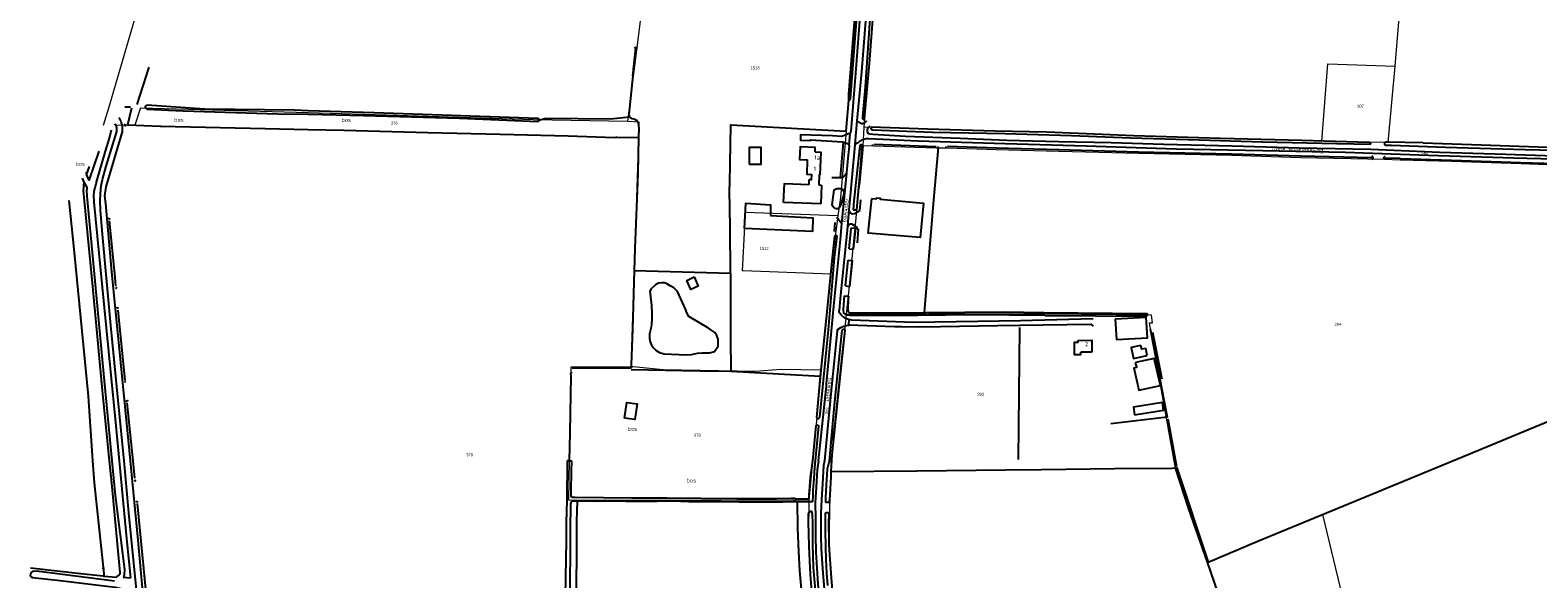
# Model space of a CAD drawing. Header units: metres. Extents: x 233829 to 239427, y 444283 to 448222.
# Tile 3 of 171: x 233829 to 234756, y 444927 to 445265. Entities that reach past the tile are written whole.
import ezdxf
from ezdxf.enums import TextEntityAlignment as Align

# ---------------------------------------------------------------- set-up
doc = ezdxf.new("R2010")
doc.units = ezdxf.units.M
doc.header["$MEASUREMENT"] = 0
for name, color, linetype in [('CULTUURAANDUIDING', 253, 'Continuous'), ('DAKRAND', 4, 'Continuous'), ('DAKRAND-BYG', 4, 'Continuous'), ('Goud-kadastrale grenzen', 13, 'Continuous'), ('HEG', 253, 'Continuous'), ('HOOFDGEBOUW', 4, 'Continuous'), ('HOUTWAL', 253, 'Continuous'), ('HUISNUMMER', 253, 'Continuous'), ('INSTEEKSLOOT', 153, 'Continuous'), ('KANTVERH', 253, 'Continuous'), ('KANTWATER', 153, 'Continuous'), ('KUNSTWERK', 253, 'Continuous'), ('MIDSLTGREPPEL', 253, 'Continuous'), ('OVERIGEAFSCH', 253, 'Continuous'), ('OVLIJNOBJ', 253, 'Continuous'), ('RASTER', 253, 'Continuous'), ('STRAATNAAM', 253, 'Continuous')]:
    doc.layers.add(name, color=color, linetype=linetype)
doc.layers.add('G01 kadestrale perceelsgrens', color=73, linetype='Continuous', lineweight=0)
doc.layers.add('Z01 perceelnummer', color=73, linetype='Continuous', lineweight=13)
doc.styles.get("Standard").update_dxf_attribs({"font": 'iso.shx'})
doc.styles.add('Styledgn001', font='dgn001.shx')

# ---------------------------------------------------------------- blocks, each defined once
blk = doc.blocks.new('A$C1532452F')
at = {"layer": 'G01 kadestrale perceelsgrens'}
for p, q in [((234196.479, 445209.014), (234220.139, 445398.352)), ((234668.138, 445242.848), (234674.734, 445324.971)), ((234663.918, 445195.943), (234668.138, 445242.848)), ((233877.274, 445217.707), (233873.951, 445206.47)), ((233896.895, 445217.198), (233893.448, 445206.627)), ((233896.895, 445217.198), (234000, 445214.31)), ((233882.338, 445206.855), (233893.448, 445206.627)), ((233893.448, 445206.627), (234000, 445203.923)), ((234341.104, 445193.951), (234341.778, 445205.46)), ((234000, 445203.923), (234203.055, 445198.771)), ((234203.055, 445198.771), (234198.359, 445057.867)), ((234268.559, 445151.848), (234268.177, 445144.285)), ((234268.559, 445151.848), (234268.609, 445152.851)), ((234325.589, 445150.764), (234268.609, 445152.851)), ((234268.177, 445144.285), (234266.793, 445116.893)), ((234267.292, 445116.875), (234266.793, 445116.893)), ((234321.167, 445114.902), (234267.292, 445116.875)), ((234315.362, 445055.887), (234310.056, 445000)), ((234321.744, 445000), (234321.372, 444993.44)), ((234532.049, 445000), (234532.828, 444995.722)), ((234552.553, 444937.47), (234567.758, 444893.669))]:
    blk.add_line(p, q, dxfattribs=at)
at = {"layer": 'G01 kadestrale perceelsgrens', "flags": 128}
for points in [[(234344.668, 445387.437), (234334.399, 445255.765), (234330.664, 445202.961), (234327.068, 445162.114), (234325.589, 445150.764)], [(234341.778, 445205.46), (234345.116, 445246.963), (234347.894, 445283.877), (234349.789, 445305.032), (234356.016, 445369.223)], [(233908.074, 445322.617), (233900.124, 445295.764), (233877.274, 445217.707)], [(234623.121, 445196.763), (234626.715, 445244.278), (234668.138, 445242.848)], [(234000, 445214.31), (234054.541, 445212.782), (234138.262, 445210.022), (234196.479, 445209.014)], [(234196.479, 445209.014), (234203.234, 445208.619), (234203.055, 445198.771)], [(234623.121, 445196.763), (234610.668, 445197.102), (234560.719, 445198.422), (234507.531, 445200.109), (234453.926, 445202.199), (234422.32, 445202.961), (234380.617, 445204.094), (234341.778, 445205.46)], [(234663.918, 445195.943), (234646.187, 445196.134), (234623.121, 445196.763)], [(234863.383, 445190.771), (234825.348, 445191.43), (234773.473, 445192.707), (234726.895, 445194.246), (234685.422, 445195.711), (234663.918, 445195.943)], [(234341.104, 445193.951), (234339.064, 445171.575), (234338.277, 445166.265), (234335.025, 445132.957), (234332.464, 445107.579), (234330.652, 445090.256)], [(234773.166, 445181.977), (234766.424, 445182.08), (234745.693, 445182.727), (234702.787, 445184.214), (234671.204, 445185.103), (234661.668, 445185.416), (234610.085, 445186.511), (234567.453, 445187.835), (234510.369, 445189.132), (234461.278, 445190.405), (234422.918, 445191.511), (234392.94, 445192.471), (234385.992, 445192.444), (234341.104, 445193.951)], [(234325.589, 445150.764), (234321.885, 445122.326), (234321.167, 445114.902)], [(234321.167, 445114.902), (234319.129, 445093.809), (234315.362, 445055.887)], [(234330.652, 445090.256), (234330.398, 445087.823), (234327.85, 445063.795), (234325.001, 445036.58), (234323.532, 445022.879), (234322.464, 445014.684), (234322.376, 445011.125), (234321.744, 445000)], [(234330.652, 445090.256), (234432.03, 445090.622), (234518.179, 445089.888)], [(234518.179, 445089.888), (234518.663, 445084.779), (234516.929, 445084.72), (234530.163, 445010.36), (234532.049, 445000)], [(234198.359, 445057.867), (234161.32, 445057.747), (234160.388, 445000)], [(234315.362, 445055.887), (234290.237, 445056.23), (234274.871, 445055.102), (234218.086, 445056.006), (234199.669, 445057.871), (234198.359, 445057.867)], [(234703.491, 445000), (234713.503, 445004.123), (234782.874, 445032.892)], [(234160.388, 445000), (234160.002, 444976.066), (234307.78, 444975.944)], [(234310.056, 445000), (234309.801, 444997.312), (234307.78, 444975.944)], [(234321.372, 444993.44), (234320.905, 444985.342), (234320.564, 444978.889), (234320.036, 444948.668), (234320.715, 444937.346), (234321.623, 444925.327), (234323.176, 444910.667), (234324.972, 444897.65), (234328.476, 444874.1), (234332.541, 444848.333), (234335.35, 444830.746)], [(234321.372, 444993.44), (234374.168, 444994.011), (234428.856, 444994.571), (234450.695, 444994.671), (234495.528, 444995.257), (234531.029, 444995.614), (234532.828, 444995.722)], [(234532.828, 444995.722), (234541.148, 444970.574), (234552.494, 444937.639), (234552.553, 444937.47)], [(234623.436, 444967.008), (234646.867, 444976.682), (234703.491, 445000)], [(234307.78, 444975.944), (234307.461, 444955.433), (234308.962, 444923.988), (234313.13, 444893.086), (234317.583, 444863.947), (234323.107, 444830.727), (234333.174, 444761.243), (234333.634, 444756.593), (234333.175, 444751.269)], [(234552.553, 444937.47), (234584.091, 444950.765), (234623.436, 444967.008)], [(234623.436, 444967.008), (234635.536, 444916.768), (234663.332, 444801.188), (234671.737, 444766.47)]]:
    blk.add_lwpolyline(points, dxfattribs=at)
at = {"layer": 'G01 kadestrale perceelsgrens', "style": 'Styledgn001'}
blk.add_text('348', height=1.8, rotation=264.784846, dxfattribs=at).set_placement((234318.821, 445030.927), align=Align.MIDDLE_CENTER)
at = {"layer": 'Z01 perceelnummer', "linetype": 'Continuous', "lineweight": 13, "style": 'Styledgn001'}
for s, p in [('1513', (234274.623, 445241.806)), ('307', (234646.866, 445218.244)), ('376', (234052.849, 445207.824)), ('246', (234686.084, 445189.304)), ('1512', (234280.248, 445130.705)), ('294', (234632.919, 445084.068)), ('293', (234413.336, 445041.029)), ('378', (234239.138, 445015.918)), ('379', (234099.159, 445003.796))]:
    blk.add_text(s, height=1.8, dxfattribs=at).set_placement(p, align=Align.MIDDLE_CENTER)

msp = doc.modelspace()

# ---------------------------------------------------------------- linework, layer by layer
at = {"layer": 'DAKRAND'}
for p, q in [((234313.82, 445169.82), (234315.57, 445169.75)), ((234315.57, 445169.75), (234315.13, 445158.15)), ((234315.13, 445158.15), (234292.19, 445158.99))]:
    msp.add_line(p, q, dxfattribs=at)
for points in [[(234311.49, 445190.14), (234311.65, 445192.91), (234302.28, 445193.34), (234301.9, 445185.46), (234306.94, 445185.26)], [(234292.19, 445158.99), (234292.74, 445170.67), (234307.82, 445170.06)], [(234473.34, 445072.84), (234470.76, 445072.8), (234470.89, 445065.45), (234474.98, 445065.52), (234474.95, 445066.93)]]:
    msp.add_lwpolyline(points, dxfattribs=at)
at = {"layer": 'DAKRAND-BYG'}
for points in [[(234270.96, 445182.7), (234278.34, 445182.66), (234278.39, 445192.83), (234271.02, 445192.86), (234270.96, 445182.7)], [(234284.03, 445150.92), (234310.25, 445149.61), (234309.9, 445141.1), (234268.11, 445143.02), (234268.89, 445158.51), (234284.12, 445157.68), (234284.03, 445150.92)], [(234346.39, 445161.46), (234349.38, 445161.21), (234349.47, 445161.98), (234351.55, 445161.71), (234351.52, 445161.06), (234378.16, 445158.55), (234376.11, 445137.48), (234344.18, 445140.19), (234346.39, 445161.46)], [(234237.14, 445113.2), (234239.75, 445107.58), (234235.21, 445105.48), (234232.61, 445111.09), (234237.14, 445113.2)], [(234496.03, 445087.33), (234496.8, 445074.63), (234515.84, 445075.65), (234515.01, 445088.32), (234496.03, 445087.33)], [(234511.82, 445071.1), (234505.92, 445069.7), (234507.27, 445063.01), (234515.77, 445064.88)], [(234515.77, 445064.88), (234514.82, 445069.26), (234512.33, 445068.72), (234511.82, 445071.1)], [(234507.53, 445057.21), (234510.56, 445043.46), (234523.78, 445046.4), (234519.99, 445063.11), (234508.49, 445060.47)], [(234507.53, 445057.21), (234509.23, 445057.65), (234508.49, 445060.47)], [(234194.45, 445026.27), (234195.78, 445035.92), (234202.09, 445035.05), (234200.76, 445025.4), (234194.45, 445026.27)], [(234507.99, 445028.41), (234525.75, 445031.27), (234525.01, 445035.87), (234507.25, 445033.01), (234507.99, 445028.41)]]:
    msp.add_lwpolyline(points, dxfattribs=at)
at = {"layer": 'HEG'}
for p, q in [((234327.18, 445174.42), (234329.06, 445195.97)), ((234323.69, 445146.76), (234323.28, 445141.16))]:
    msp.add_line(p, q, dxfattribs=at)
at = {"layer": 'HOOFDGEBOUW'}
for p, q in [((234307.82, 445170.06), (234307.95, 445173.17)), ((234481.73, 445066.97), (234474.95, 445066.93))]:
    msp.add_line(p, q, dxfattribs=at)
for points in [[(234311.49, 445190.14), (234315.02, 445190), (234314.45, 445175.94), (234314.07, 445175.96), (234313.82, 445169.82)], [(234307.95, 445173.17), (234309.36, 445173.11), (234309.48, 445176.06), (234306.57, 445176.18), (234306.94, 445185.26)], [(234473.34, 445072.84), (234473.34, 445074.2), (234481.66, 445074.3), (234481.73, 445066.97)]]:
    msp.add_lwpolyline(points, dxfattribs=at)
at = {"layer": 'HOUTWAL'}
msp.add_lwpolyline([(234517.58, 445081.19), (234527.95, 445026.96), (234493.39, 445022.9)], dxfattribs=at)
at = {"layer": 'INSTEEKSLOOT'}
for p, q in [((233871.12, 445190.64), (233865.08, 445172.45)), ((234337.18, 445154.4), (234339.74, 445182.02)), ((233863.83, 445168.61), (233862.24, 445171.61)), ((234332.51, 445130.55), (234333.8, 445143.07)), ((234333.8, 445143.07), (234333.83, 445143.48)), ((234336.3, 445143.18), (234334.99, 445130.29)), ((234322.14, 445125.01), (234323.62, 445138.3)), ((234324.9, 445138.03), (234323.34, 445124.95)), ((234332.51, 445130.55), (234334.99, 445130.29)), ((234330.15, 445107.67), (234331.79, 445123.58)), ((234331.79, 445123.58), (234334.28, 445123.33)), ((234334.28, 445123.33), (234332.65, 445107.41)), ((234330.15, 445107.67), (234332.65, 445107.41)), ((234329.07, 445093.25), (234329.69, 445101.68)), ((234329.69, 445101.68), (234332.04, 445101.44)), ((234332.04, 445101.44), (234331.83, 445099.35)), ((234452.26, 445091.26), (234514.97, 445090.8)), ((234452.98, 445089.5), (234514.96, 445089.05)), ((234310.21, 445000), (234312.14, 445021.52)), ((234313.72, 445021.47), (234311.62, 445000)), ((234160.4, 445000), (234159.15, 445000)), ((234160.4, 445000), (234161.92, 445000)), ((234299.67, 444976.67), (234307.82, 444976.63)), ((233886.25, 444928.38), (233890.91, 444928.07))]:
    msp.add_line(p, q, dxfattribs=at)
for points in [[(234343.24, 445368.04), (234339.75, 445323.97), (234335.76, 445272.46), (234332.07, 445225.72), (234332.04, 445222.5), (234332.19, 445222.02), (234332.43, 445221.91), (234332.65, 445221.99), (234332.86, 445222.14), (234333.15, 445222.39), (234333.32, 445222.7), (234336, 445257.55), (234339.28, 445298.6), (234342.76, 445342.82), (234345.3, 445365.02)], [(234353.07, 445361.65), (234349.46, 445317.09), (234345.12, 445271.99), (234342.31, 445230.14), (234340.69, 445211.62), (234340.75, 445211), (234340.94, 445210.35), (234341.46, 445209.85), (234342.01, 445210.17), (234341.99, 445210.47), (234344.93, 445244.44), (234348.41, 445290.78), (234352.86, 445336.82), (234355.67, 445364.91)], [(234200.63, 445253.97), (234200.73, 445254.19), (234200.89, 445254.35), (234201.11, 445254.46), (234201.34, 445254.49), (234201.57, 445254.44), (234201.78, 445254.32), (234201.93, 445254.14), (234202.01, 445253.91)], [(233900.77, 445216.53), (233900.48, 445216.64), (233900.23, 445216.81), (233900.03, 445217.05), (233899.9, 445217.33), (233899.84, 445217.63), (233899.86, 445217.93), (233899.96, 445218.22), (233900.13, 445218.48), (233900.36, 445218.69), (233900.63, 445218.83), (233900.93, 445218.89)], [(233900.77, 445216.53), (233923.07, 445215.38), (233981.26, 445213.66), (234000, 445213.28)], [(234000, 445215.48), (233991.46, 445215.77), (233936.46, 445216.48), (233900.93, 445218.89)], [(234000, 445213.28), (234034.18, 445212.59), (234092.84, 445210.99), (234141.37, 445208.9), (234142.48, 445209.97), (234141.29, 445210.77), (234040.38, 445214.11), (234000, 445215.48)], [(234653.2, 445194.95), (234653.18, 445195.24), (234653.02, 445195.5), (234652.77, 445195.76), (234652.35, 445195.97), (234652.09, 445195.97), (234610.67, 445197.1), (234560.72, 445198.42), (234507.53, 445200.11), (234453.93, 445202.2), (234422.32, 445202.96), (234380.62, 445204.09), (234346.3, 445205.3), (234345.96, 445205.02), (234345.85, 445204.74), (234345.91, 445204.13), (234346.11, 445203.94), (234346.87, 445203.65), (234383.99, 445202.29), (234428.28, 445201.4), (234469.21, 445200.21), (234505.35, 445198.75), (234547.7, 445197.49), (234586.33, 445196.29), (234632.22, 445195.35), (234653.2, 445194.95)], [(233883.94, 445000), (233881.95, 445021.52), (233874.41, 445096.52), (233868.33, 445159.22), (233868.2, 445163.82), (233868.42, 445165.36), (233868.64, 445166.9), (233869.16, 445168.86), (233869.53, 445170.78), (233870.22, 445172.89), (233875.32, 445190.67), (233877.72, 445198.7), (233878.91, 445203.67)], [(234685.42, 445195.71), (234663.05, 445196.15), (234662.41, 445196.12), (234662.07, 445196.03), (234661.89, 445195.87), (234661.68, 445195.56), (234661.55, 445195.18), (234661.51, 445194.72), (234661.93, 445194.3), (234665.85, 445194.21), (234699.11, 445193.09), (234748, 445191.63), (234793.37, 445190.62), (234834.14, 445189.85)], [(234685.42, 445195.71), (234726.89, 445194.25), (234773.47, 445192.71), (234825.35, 445191.43)], [(234339.74, 445182.02), (234340.39, 445193.91), (234340.2, 445194.32), (234339.78, 445194.59), (234339.46, 445194.48), (234339.23, 445194.26), (234339.08, 445193.89), (234335.39, 445160.02), (234335, 445154.5)], [(234653.89, 445185.71), (234654.12, 445185.81), (234654.32, 445185.97), (234654.46, 445186.18), (234654.53, 445186.42), (234654.55, 445186.67), (234654.49, 445186.92), (234654.36, 445187.14), (234654.19, 445187.32), (234653.97, 445187.44), (234653.73, 445187.5)], [(234661.75, 445185.76), (234661.54, 445185.86), (234661.36, 445186.03), (234661.25, 445186.23), (234661.2, 445186.47), (234661.23, 445186.71), (234661.33, 445186.92), (234661.49, 445187.1), (234661.7, 445187.22), (234661.93, 445187.27)], [(233863.4, 445177.71), (233863.42, 445177.55), (233863.64, 445176.06)], [(233862.24, 445171.61), (233861.33, 445173.34), (233861.15, 445173.94)], [(233863.64, 445176.06), (233863.66, 445175.94), (233865.08, 445172.45)], [(233863.83, 445168.61), (233863.78, 445167.23), (233863.7, 445166.39), (233863.68, 445165.55), (233863.75, 445164.35), (233863.83, 445162.96), (233867.49, 445123.9), (233874.17, 445053.53), (233879.31, 445000)], [(234323.62, 445138.3), (234323.69, 445138.5), (234323.82, 445138.66), (234323.99, 445138.77), (234324.19, 445138.83), (234324.4, 445138.81), (234324.59, 445138.74), (234324.75, 445138.61), (234324.86, 445138.44), (234324.91, 445138.24), (234324.9, 445138.03)], [(234312.61, 445026.71), (234314.89, 445052.22), (234319.13, 445093.81), (234322.14, 445125.01)], [(234323.34, 445124.95), (234319.53, 445080.65), (234314.23, 445026.66)], [(234331.83, 445099.35), (234331.66, 445093.76), (234331.67, 445093.02), (234331.8, 445092.23), (234332.03, 445091.77), (234332.47, 445091.39), (234333.18, 445091.14), (234333.7, 445091.05), (234378.76, 445091.33)], [(234452.98, 445089.5), (234408.99, 445089.83), (234357.46, 445089.35), (234332.67, 445089.54), (234330.82, 445089.72), (234330.32, 445090.05), (234329.76, 445090.45), (234329.31, 445090.97), (234329.13, 445091.59), (234329.1, 445092.32), (234329.07, 445093.25)], [(234378.76, 445091.33), (234379.98, 445091.34), (234427.25, 445091.73), (234452.26, 445091.26)], [(234514.97, 445090.8), (234515.22, 445090.76), (234515.45, 445090.66), (234515.63, 445090.49), (234515.77, 445090.28), (234515.83, 445090.04), (234515.83, 445089.79), (234515.76, 445089.55), (234515.62, 445089.34), (234515.43, 445089.18), (234515.21, 445089.08), (234514.96, 445089.05)], [(234320.3, 445000), (234323.73, 445036.3), (234328.22, 445080.37), (234328.4, 445080.68), (234328.76, 445080.99), (234329.13, 445081.02), (234329.53, 445080.82), (234329.75, 445080.38), (234326.15, 445045.18), (234321.79, 445003.74), (234321.48, 445000)], [(234312.14, 445021.52), (234312.23, 445021.75), (234312.39, 445021.94), (234312.6, 445022.07), (234312.83, 445022.13), (234313.08, 445022.12), (234313.31, 445022.04), (234313.5, 445021.9), (234313.65, 445021.7), (234313.72, 445021.47)], [(234312.61, 445026.71), (234312.7, 445026.49), (234312.86, 445026.31), (234313.05, 445026.17), (234313.28, 445026.1), (234313.52, 445026.09), (234313.76, 445026.15), (234313.96, 445026.27), (234314.13, 445026.45), (234314.23, 445026.66)], [(233879.31, 445000), (233881.34, 444978.76), (233887.06, 444933.15), (233886.86, 444929.82), (233886.55, 444928.96), (233886.25, 444928.38)], [(233890.91, 444928.07), (233888.37, 444952.22), (233883.94, 445000)], [(234159.15, 445000), (234158.86, 444975.61), (234158.59, 444962.13), (234158.5, 444950.46), (234158.3, 444939.95), (234158.15, 444928.13), (234157.93, 444916.6)], [(234164.14, 444977.4), (234162.35, 444977.43), (234161.74, 444977.81), (234161.49, 444978.43), (234161.49, 444979.26), (234161.55, 444981.12), (234161.88, 444993.49), (234161.92, 445000)], [(234307.82, 444976.63), (234307.84, 444976.92), (234307.95, 444979.02), (234308.21, 444984.09), (234308.7, 444990.03), (234310.21, 445000)], [(234311.62, 445000), (234311.16, 444996.12), (234310.68, 444989.01), (234310.23, 444982.08), (234310.06, 444977.76), (234310.01, 444976.08), (234309.89, 444975.24), (234309.66, 444974.89), (234309.33, 444974.79), (234308.77, 444974.76), (234307.93, 444974.79), (234307.93, 444974.79)], [(234321.48, 445000), (234321.18, 444990.49), (234320.56, 444978.89), (234320.5, 444976.67), (234320.2, 444974.8), (234319.97, 444974.49), (234319.43, 444974.42), (234318.94, 444974.43), (234318.41, 444974.47), (234318.09, 444974.92), (234318.21, 444977.25), (234318.62, 444985.09), (234319.27, 444995.08), (234320.3, 445000)], [(234160.88, 444917.18), (234160.88, 444927.54), (234161.08, 444941.82), (234161.17, 444957.35), (234161.46, 444973.62), (234161.71, 444974.77), (234162.29, 444975.28), (234163.31, 444975.47), (234165.55, 444975.41), (234177.3, 444975.23), (234186.47, 444975.42), (234195.18, 444975.3), (234204.43, 444975.2), (234214.55, 444975.29), (234223.96, 444975.37), (234233.96, 444975.14), (234243.71, 444974.95), (234253.89, 444974.98), (234264.81, 444974.9)], [(234299.67, 444976.67), (234298.81, 444976.81), (234296.79, 444976.85), (234287.73, 444976.63), (234263.44, 444976.69), (234241.22, 444976.89), (234220.48, 444977.09), (234198.79, 444977.05), (234164.14, 444977.4)], [(234264.81, 444974.9), (234274.59, 444974.85), (234283.39, 444974.83), (234291.63, 444974.92), (234298.11, 444975.03), (234299.6, 444975.08)], [(234311.86, 444920.76), (234311.22, 444927.46), (234310.62, 444934.38), (234310.42, 444941.59), (234310.19, 444948.85), (234310.17, 444955.66), (234310.1, 444961.94), (234309.93, 444966.92), (234309.82, 444968.23), (234309.53, 444968.93), (234308.97, 444968.92), (234308.26, 444968.72), (234307.73, 444968.25), (234307.35, 444967.24), (234307.25, 444965.47), (234307.33, 444962.05), (234307.46, 444955.43), (234307.71, 444947.57)], [(234319.35, 444923.4), (234318.82, 444931), (234318.42, 444939.09), (234318.11, 444947.28), (234317.98, 444957.14), (234317.94, 444963.08), (234317.97, 444966.45), (234318, 444967.47), (234318.17, 444968.02), (234318.56, 444968.3), (234319.09, 444968.33), (234319.58, 444968.22), (234319.84, 444967.93), (234319.98, 444967.44), (234320.02, 444966.79), (234319.86, 444962.09), (234319.87, 444958.66), (234319.91, 444954.22), (234320.04, 444948.67), (234320.4, 444942.14)], [(234307.71, 444947.57), (234308.04, 444938.51), (234308.43, 444930.11), (234309.11, 444922.29), (234310.38, 444914.31), (234311.77, 444903.06), (234313.61, 444889.56), (234315.84, 444875.79), (234319.08, 444853.77), (234322.52, 444835.01), (234324.45, 444821.02), (234325.31, 444815.76), (234326.21, 444810.17), (234326.46, 444808.07)], [(234320.4, 444942.14), (234320.95, 444933.87), (234321.62, 444925.33), (234322.49, 444915.81), (234324.19, 444903.02), (234326.57, 444886.65), (234328.48, 444874.1), (234330.64, 444860.26), (234332.54, 444848.33), (234333.79, 444840.4), (234334.38, 444837.98), (234334.53, 444836.89)], [(233880.9, 444925.92), (233832.86, 444932.14), (233830.4, 444931.88), (233829.71, 444931.35), (233829.18, 444930.5), (233829, 444929.31), (233829.52, 444928.79), (233830.5, 444928.34), (233847.47, 444926.5), (233881.32, 444922.23), (233885.52, 444921.38), (233886.75, 444920.48), (233886.95, 444919.9), (233887.34, 444919.19), (233887.87, 444918.09), (233888.35, 444916.43), (233889.15, 444902.91), (233889.36, 444901.87), (233889.95, 444900.77), (233890.65, 444900.37)]]:
    msp.add_lwpolyline(points, dxfattribs=at)
at = {"layer": 'KANTVERH'}
for p, q in [((234335.94, 445194.52), (234332.37, 445154.36)), ((234332.42, 445194.36), (234332.57, 445194.23)), ((234332.36, 445083.56), (234332.49, 445087.01))]:
    msp.add_line(p, q, dxfattribs=at)
for points in [[(234332.42, 445194.36), (234333.09, 445201.53), (234333.35, 445201.9), (234333.52, 445202.19), (234333.58, 445202.41), (234333.68, 445202.76), (234336.59, 445238.52), (234339.7, 445278.61), (234343.79, 445327.66), (234347.59, 445372.81)], [(234350.72, 445371.24), (234347.72, 445334.18), (234343.96, 445289.09), (234339.99, 445239.35), (234337.27, 445209.22)], [(233886.75, 445000), (233884.21, 445027), (233878.67, 445083.33), (233873.24, 445141.7), (233872.28, 445154.37), (233872.01, 445159.95), (233872.18, 445164.65), (233872.59, 445169.19), (233873.52, 445173.18), (233875.75, 445181.39), (233882.28, 445202.72), (233882.22, 445205.25), (233881.98, 445205.71), (233881.35, 445207.02), (233881.12, 445207.36)], [(233883.47, 445211.29), (233884.7, 445208.91), (233885, 445207.96), (233885.54, 445206.44), (233885.66, 445205.4), (233885.61, 445204.49), (233885.48, 445202.23), (233885.13, 445201.18), (233884.74, 445199.89), (233875.53, 445168.63), (233874.8, 445163.13), (233874.82, 445162.35), (233874.88, 445161.43), (233875.15, 445159.93), (233875.28, 445158.32), (233878.96, 445116.36), (233884.45, 445060.59), (233889.92, 445006.32), (233890.54, 445000)], [(234337.27, 445209.22), (234335.97, 445194.85), (234335.94, 445194.52)], [(234337.27, 445209.22), (234339.99, 445207.68), (234340.79, 445207.66), (234341.3, 445207.86), (234342.39, 445208.46), (234342.93, 445208.88), (234343.18, 445209.16), (234343.22, 445209.27)], [(234345.14, 445206.02), (234343.8, 445204.51), (234343.54, 445203.6), (234343.63, 445202.43), (234344.2, 445201.56), (234345.45, 445201.28), (234347.02, 445201.09), (234367.13, 445199.76), (234400.66, 445198.53), (234429.44, 445197.45), (234461.34, 445196.52), (234493.5, 445195.97), (234526.02, 445194.81), (234568.02, 445193.81), (234609.23, 445192.6), (234653.23, 445191.81), (234695.69, 445189.91), (234736.13, 445188.71), (234778.23, 445187.41), (234826.47, 445186.41)], [(234333.09, 445201.53), (234331.89, 445201.2), (234329.61, 445200.16), (234327.71, 445199.7), (234322.17, 445199.97), (234302.61, 445200.59), (234302.59, 445197.27), (234308.74, 445197.1), (234308.77, 445197.49), (234328.4, 445196.43), (234329.78, 445196), (234330.38, 445195.7), (234331.26, 445195.28), (234331.87, 445194.83), (234332.42, 445194.36)], [(234826.28, 445184.22), (234782.55, 445185.27), (234741.15, 445186.33), (234688.35, 445187.9), (234637.35, 445189.73), (234586.88, 445190.84), (234533.44, 445191.87), (234478.25, 445193.64), (234428.47, 445195.03), (234374.7, 445196.72), (234344.54, 445198.28), (234342.76, 445198.28), (234342, 445198.06), (234341.63, 445197.87), (234340.91, 445197.6), (234340.15, 445197.27), (234339.61, 445197), (234338.93, 445196.61), (234338.31, 445196.22), (234337.95, 445196.01), (234337.34, 445195.52), (234336.64, 445195.08), (234336.54, 445194.91), (234335.94, 445194.52)], [(234328.04, 445146.01), (234331.04, 445177.3), (234331.9, 445186.34), (234332.74, 445193.73), (234332.57, 445194.23)], [(234331.04, 445177.3), (234330.06, 445175.78), (234328.73, 445174.59), (234328.14, 445174.39), (234327.75, 445174.23), (234327.26, 445174.12), (234321.89, 445174.14)], [(234325.37, 445155.09), (234324.62, 445155.11), (234323.93, 445155.36), (234323.38, 445155.79), (234322.81, 445156.24), (234322.46, 445156.68), (234322.16, 445157.18), (234322.07, 445157.59), (234323.22, 445166.86), (234324.95, 445167.6), (234325.55, 445167.67), (234326.3, 445167.7), (234327.03, 445167.68), (234327.79, 445167.52), (234328.44, 445167.22), (234329.06, 445166.15), (234329.25, 445165.05), (234329.29, 445164.04), (234327.41, 445157.78), (234326.95, 445156.97), (234326.28, 445155.91), (234325.37, 445155.09)], [(234332.37, 445154.36), (234332.72, 445153.24), (234333.18, 445152.67), (234333.81, 445152.22), (234334.79, 445152.11), (234335.86, 445152.33), (234339.07, 445154.03), (234339.67, 445160.65)], [(234324.73, 445149.68), (234325.1, 445149.55), (234325.34, 445149.38), (234325.62, 445149.09), (234328.04, 445146.01)], [(234332.37, 445154.36), (234331.75, 445147.41), (234331.42, 445144.07)], [(234318.58, 445047.41), (234323.05, 445095.17), (234327.09, 445136.16), (234328.04, 445146.01)], [(234331.42, 445144.07), (234326.98, 445099.85), (234326.25, 445092.5)], [(234331.42, 445144.07), (234331.88, 445144.7), (234332.71, 445145.48), (234333.4, 445145.84), (234333.89, 445145.85), (234336.04, 445144.7), (234337.11, 445143.7), (234337.93, 445142.47), (234337.41, 445134.23)], [(234331.39, 445087.33), (234329.17, 445088.31), (234327.32, 445090.06), (234326.25, 445091.32), (234326.25, 445092.5)], [(234334.04, 445086.57), (234332.49, 445087.01), (234331.39, 445087.33)], [(234333.02, 445083.66), (234337.75, 445083.63), (234360.26, 445082.8), (234364.87, 445082.66), (234374.84, 445082.57), (234388.7, 445082.75), (234423.58, 445083.43), (234451.63, 445083.82), (234481.12, 445084.09), (234482.55, 445082.89)], [(234482.46, 445087.36), (234437.78, 445086.28), (234385.14, 445085.41), (234372.04, 445085.2), (234360.88, 445085.56), (234334.04, 445086.57)], [(234325.03, 445080.02), (234323.23, 445061.67), (234321.89, 445047.72)], [(234325.03, 445080.02), (234325.76, 445080.98), (234327.31, 445082.02), (234328.63, 445082.69), (234330.63, 445083.27)], [(234330.63, 445083.27), (234332.36, 445083.56), (234333.02, 445083.66)], [(234313.72, 445000), (234318.46, 445046.16), (234318.58, 445047.41)], [(234321.89, 445047.72), (234318.99, 445017.6), (234317.23, 445000)], [(233896.3, 444897.57), (233894.42, 444920.59), (233889.75, 444968.04), (233886.75, 445000)], [(233890.54, 445000), (233895.28, 444951.18), (233898.5, 444915.06), (233898.98, 444911.49), (233899.25, 444911.64), (233899.56, 444912.16), (233899.83, 444912.86), (233900.15, 444913.84), (233900.2, 444914.03)], [(234313.72, 445000), (234312.91, 444994.56), (234312.11, 444983.93), (234311.66, 444974.25), (234311.7, 444964.56), (234311.84, 444954.37), (234312, 444943.9), (234312.56, 444933.94), (234313.32, 444924.47), (234314.14, 444915.48), (234315.52, 444905.34), (234316.94, 444895.72), (234319.07, 444882.26), (234321.49, 444866.77), (234324.77, 444845.82)], [(234317.23, 445000), (234316.81, 444997.19), (234316.09, 444985.81), (234315.5, 444976.36), (234315, 444967.81), (234315.09, 444960.62), (234315.07, 444954.1), (234315.36, 444945.99), (234315.77, 444939.7), (234316.38, 444930.88), (234317.21, 444921.58)]]:
    msp.add_lwpolyline(points, dxfattribs=at)
at = {"layer": 'KANTWATER'}
msp.add_lwpolyline([(234232.54, 445065.22), (234235.55, 445065.53), (234239.34, 445066.38), (234242.11, 445066.52), (234246.55, 445066.55), (234249.78, 445067.37), (234252.02, 445070.71), (234251.93, 445075), (234251.03, 445077.51), (234249.82, 445079.03), (234247.99, 445080.23), (234245.96, 445081.65), (234234.01, 445088.84), (234232.55, 445091.51), (234232.01, 445093.05), (234226.95, 445104.34), (234224.65, 445106.59), (234222.39, 445107.77), (234220.48, 445109), (234218.88, 445109.66), (234217.26, 445109.64), (234215.35, 445109.28), (234213.42, 445108.28), (234210.48, 445105.68), (234209.95, 445104.31), (234210.11, 445102.79), (234210.96, 445095.57), (234211.11, 445090.96), (234211.08, 445087.46), (234210.93, 445084.03), (234210.5, 445081.4), (234209.82, 445078.3), (234209.84, 445075.43), (234210.2, 445073.21), (234211.03, 445071.13), (234211.91, 445069.8), (234213.83, 445067.96), (234215.81, 445066.78), (234218.84, 445065.96), (234232.54, 445065.22)], dxfattribs=at)
at = {"layer": 'KUNSTWERK'}
for p, q in [((234335, 445154.5), (234337.18, 445154.4)), ((234333.83, 445143.48), (234336.3, 445143.18))]:
    msp.add_line(p, q, dxfattribs=at)
at = {"layer": 'MIDSLTGREPPEL'}
for p, q in [((234199.55, 445237.02), (234201.42, 445254.13)), ((234386.02, 445193.36), (234347.85, 445194.65)), ((234671.23, 445186.02), (234661.91, 445186.28)), ((233882.8, 445092.73), (233887.2, 445049.53)), ((234518.88, 445079.14), (234524.69, 445050.51)), ((234198.39, 445057.07), (234162.14, 445057.15)), ((233888.45, 445035.76), (233892.09, 445000)), ((233892.09, 445000), (233893.17, 444989.39)), ((233894.71, 444973.89), (233900.07, 444919.06))]:
    msp.add_line(p, q, dxfattribs=at)
for points in [[(234199.55, 445237.02), (234197.07, 445213.32), (234197.35, 445211.76), (234197.89, 445211.23), (234199.02, 445210.75), (234200.14, 445210.41), (234201.02, 445210.11), (234201.91, 445209.52), (234202.57, 445208.77), (234202.83, 445207.9), (234203.04, 445206.27), (234203.19, 445204.82), (234203.08, 445199.28)], [(233887.73, 445205.85), (233887.53, 445206.22), (233887.41, 445206.63), (233887.45, 445206.83), (233887.49, 445207.09), (233887.56, 445207.38)], [(233888.93, 445206.82), (233908.97, 445205.98), (233927.48, 445205.5), (233973.38, 445204.5), (234000, 445203.96)], [(234142.48, 445209.97), (234145.96, 445211), (234185.74, 445210.5), (234197.35, 445211.76)], [(234000, 445203.96), (234021.9, 445203.52), (234073.4, 445202.06), (234117.9, 445201.13), (234159.65, 445200), (234188.43, 445199.11)], [(234188.98, 445199.61), (234189.16, 445199.23), (234189.14, 445198.91), (234189.09, 445198.79), (234189.04, 445198.71)], [(234203.08, 445199.28), (234202.61, 445176.65), (234200.66, 445130.74), (234200.28, 445117.17)], [(234346.82, 445194.64), (234346.76, 445194.32), (234346.74, 445193.89)], [(234387.23, 445193.47), (234387.05, 445193.02), (234386.85, 445192.8)], [(234392.04, 445193.37), (234391.94, 445193.15), (234392.03, 445192.95), (234392.15, 445192.64), (234392.18, 445192.53)], [(234653.77, 445186.5), (234610.13, 445187.43), (234567.5, 445188.75), (234510.41, 445190.05), (234461.33, 445191.32), (234422.96, 445192.43), (234392.97, 445193.39)], [(234671.23, 445186.02), (234702.69, 445185.14), (234745.45, 445183.66), (234766.45, 445183)], [(233867.62, 445000), (233864.91, 445039.91), (233856.21, 445128.26), (233852.93, 445160.17)], [(233876.93, 445148.99), (233877.19, 445149.15), (233877.5, 445149.16), (233877.71, 445149.09), (233877.97, 445149), (233878.14, 445148.93)], [(233877.57, 445147.77), (233880.96, 445112.99), (233881.41, 445107.45)], [(234200.28, 445117.17), (234199.3, 445081.11), (234198.41, 445059.19), (234198.39, 445057.07)], [(233881.47, 445106.4), (233881.84, 445106.39), (233882.36, 445106.68), (233882.5, 445106.85)], [(233882.31, 445094.25), (233882.54, 445094.33), (233882.88, 445094.21), (233883.23, 445094), (233883.34, 445093.9)], [(233887, 445048.62), (233887.37, 445048.7), (233887.67, 445048.91), (233887.74, 445049.1)], [(234161.77, 445054.82), (234161.27, 445053.64), (234161.32, 445052.32), (234160.71, 445017.57), (234160.4, 445000)], [(233887.84, 445036.67), (233888.29, 445037.05), (233888.98, 445037.14), (233889.24, 445037.02)], [(233873.96, 444936.43), (233868.54, 444986.44), (233867.62, 445000)], [(233892.84, 444988.05), (233893.07, 444987.91), (233893.31, 444987.84), (233893.7, 444987.9), (233893.82, 444988.08), (233893.95, 444988.27), (233893.99, 444988.38)], [(233894.18, 444974.9), (233894.39, 444974.98), (233894.7, 444974.95), (233894.93, 444974.85), (233895.23, 444974.73)], [(233873.32, 444934.44), (233873.53, 444934.29), (233874.11, 444934.19), (233874.49, 444934.4)]]:
    msp.add_lwpolyline(points, dxfattribs=at)
at = {"layer": 'OVERIGEAFSCH'}
for p, q in [((233863.64, 445176.06), (233865.43, 445181.11)), ((233863.64, 445176.06), (233863.64, 445176.06)), ((233873.9, 444929.2), (233874.31, 444929.17))]:
    msp.add_line(p, q, dxfattribs=at)
for points in [[(233877.79, 445000), (233873.47, 445043.38), (233867.45, 445107.4), (233862.17, 445162.15), (233861.87, 445166.35), (233861.94, 445168.16), (233862.02, 445169.93), (233862.19, 445171.43), (233862.24, 445171.61)], [(233874.31, 444929.17), (233882.01, 444928.55), (233882.51, 444928.79), (233883.22, 444929.41), (233884.26, 444930.69), (233884.41, 444931.35), (233879.36, 444984.27), (233877.79, 445000)]]:
    msp.add_lwpolyline(points, dxfattribs=at)
at = {"layer": 'OVLIJNOBJ'}
for p, q in [((233902.03, 445242.35), (233894.55, 445219.33)), ((233890.68, 445217.67), (233887.24, 445217.6)), ((233891.24, 445216.99), (233888.93, 445206.82)), ((234188.43, 445199.11), (234203.08, 445199.28)), ((234299.6, 444975.08), (234308.11, 444974.78)), ((233874.11, 444934.19), (233873.96, 444936.43)), ((233874.11, 444934.19), (233874.31, 444929.17))]:
    msp.add_line(p, q, dxfattribs=at)
for points in [[(234198.4, 445056.22), (234240.93, 445055.43), (234259.73, 445055.3), (234314.89, 445052.22)], [(234164.43, 444893.28), (234164.7, 444911.52), (234165, 444940.64), (234165.11, 444963), (234165.44, 444975.34)], [(234300.42, 444975.05), (234300.66, 444958.7), (234301.29, 444944.24), (234301.98, 444932.35), (234303.26, 444918.84), (234304.89, 444905.04), (234306.63, 444889.77), (234308.72, 444877.42), (234311.43, 444861.28), (234313.76, 444845.61), (234316.13, 444830.68), (234317.82, 444815.19), (234320.19, 444805.64)]]:
    msp.add_lwpolyline(points, dxfattribs=at)
at = {"layer": 'RASTER'}
for p, q in [((234436.61, 445000.91), (234437.37, 445082.07)), ((234533.9, 444996.27), (234528.54, 445025.66))]:
    msp.add_line(p, q, dxfattribs=at)
for points in [[(234200.28, 445117.17), (234259.56, 445115.53), (234259.35, 445143.76), (234259, 445166.53), (234259.1, 445170.93), (234259.7, 445206.9), (234330.66, 445202.96), (234332.19, 445222.02)], [(234378.76, 445091.33), (234384.27, 445158.23), (234387.41, 445192.78)], [(234259.56, 445115.53), (234259.44, 445075.86), (234259.73, 445055.3)], [(234532.83, 444995.72), (234533.88, 444995.8), (234553.23, 444937.76), (234584.09, 444950.77), (234646.87, 444976.68), (234713.5, 445004.12), (234791.15, 445036.33)], [(234321.37, 444993.44), (234374.17, 444994.01), (234428.87, 444994.57)], [(234428.86, 444994.57), (234450.7, 444994.67), (234495.53, 444995.26), (234531.03, 444995.61), (234532.83, 444995.72), (234541.15, 444970.57), (234552.49, 444937.64), (234567.56, 444894.24)], [(233829.21, 444934.27), (233860.2, 444930.68), (233873.9, 444929.2)]]:
    msp.add_lwpolyline(points, dxfattribs=at)

# ---------------------------------------------------------------- block references
at = {"layer": 'Goud-kadastrale grenzen', "linetype": 'Continuous'}
msp.add_blockref('A$C1532452F', (0, 0), dxfattribs=at)

# ---------------------------------------------------------------- texts
at = {"layer": 'CULTUURAANDUIDING'}
for p in [(233917.49, 445208.69), (234020.34, 445208.59), (233856.88, 445181.6), (234196.23, 445018.47)]:
    msp.add_text('bos', height=2.5, dxfattribs=at).set_placement(p)
at = {"layer": 'HUISNUMMER'}
for s, p in [('1a', (234311.08, 445185.45)), ('1', (234310.62, 445178.63)), ('2', (234477.53, 445070.59))]:
    msp.add_text(s, height=2.5, dxfattribs=at).set_placement(p)
at = {"layer": 'STRAATNAAM'}
for s, rotation, p in [('Oude Ruurloseweg', 358.5665, (234592.25, 445190.71)), ('Japikweg', 264.0899, (234330.46, 445161.92)), ('Japikweg', 84.5461, (234320.03, 445035.96)), ('bos', 359.8853, (234232.51, 444986.73))]:
    msp.add_text(s, height=2.5, rotation=rotation, dxfattribs=at).set_placement(p)

doc.saveas('drawing.dxf')
